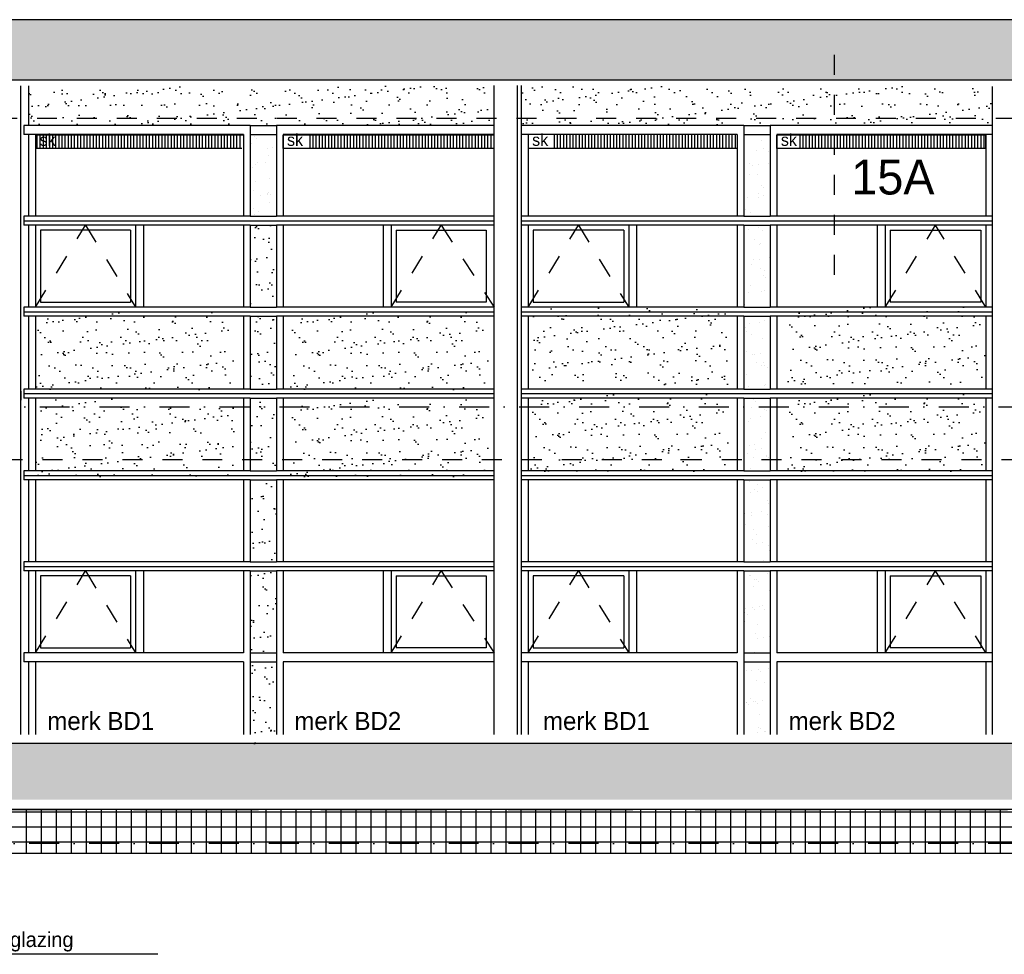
# Model space of a CAD drawing. Extents: x 0 to 140000, y 0 to 84100.
# Tile 24 of 48: x 58281 to 68139, y 43425 to 52779. Entities that reach past the tile are written whole.
import ezdxf

# ---------------------------------------------------------------- set-up
doc = ezdxf.new("R2010")
doc.units = 0
doc.header["$LTSCALE"] = 100
doc.header["$MEASUREMENT"] = 0
for name, pattern in [('B0201', [50, 31.25, -6.25, 6.25, -6.25]), ('B0703', [18.75, 12.5, -6.25]), ('DASHDOTX2', [2, 1, -0.5, 0, -0.5]), ('TEGELS', [4, 2, -2])]:
    doc.linetypes.add(name, pattern=pattern)
doc.layers.get('0').update_dxf_attribs({"linetype": 'CONTINUOUS'})
for name, color, linetype in [('AA21----_BUITENWAND', 7, 'CONTINUOUS'), ('AA31----_BUITENKOZ', 7, 'CONTINUOUS'), ('AA31----_BUITENKOZIJ', 7, 'CONTINUOUS'), ('AI31----_BUITENKOZ', 7, 'CONTINUOUS'), ('AL$1A---_ALGEMEEN', 1, 'CONTINUOUS'), ('AL$7A---_STRAMIEN', 1, 'B0201'), ('AL11----_GRONDWERK', 4, 'CONTINUOUS'), ('AL21----_BUITENWAND', 2, 'CONTINUOUS'), ('AL31----_BUITENKOZ', 7, 'CONTINUOUS'), ('AL32----_BINNENKOZ', 7, 'CONTINUOUS'), ('AT$1A---_ALGEMEEN', 7, 'CONTINUOUS'), ('AT$1A---_TEKST', 2, 'CONTINUOUS'), ('DETAILS', 4, 'TEGELS'), ('DLLATATIE', 3, 'B0703'), ('ZONWERING', 4, 'TEGELS')]:
    doc.layers.add(name, color=color, linetype=linetype)
doc.styles.add('00_100', font='B-GBP.shx', dxfattribs={"height": 120})
doc.styles.add('01_100', font='B-GBP.shx', dxfattribs={"height": 180})
doc.styles.add('02_100', font='B-GBP.shx', dxfattribs={"height": 250})
doc.styles.add('03_100', font='B-GBP.shx', dxfattribs={"height": 350})
pattern_1 = [(37.5, (-19750.42, -7e-12), (-7.6852, 235.0725), [0, -185.44, 0, -207.4, 0, -198.25]), (7.5, (-19750.4, -7e-12), (215.9128, 344.3018), [0, -100.04, 0, -167.14, 0, -64.05]), (327.5, (-19900.48, -7e-12), (379.9253, 0.6904), [0, -61, 0, -219.6, 0, -286.7]), (317.5, (-19900.48, -7e-12), (366.7474, 107.0764), [0, -30.5, 0, -143.96, 0, -164.7])]

msp = doc.modelspace()

# ---------------------------------------------------------------- hatches: boundary and pattern name
h = msp.add_hatch()
h.set_pattern_fill('AR-SAND', color=256, scale=122, style=0)
h.paths.add_polyline_path([(68022.1, 51721.7), (63305, 51721.7), (63305, 51934.1), (63305, 52116.1), (68022.1, 52116.1)])
at = {"layer": 'AA21----_BUITENWAND'}
h = msp.add_hatch(dxfattribs=at)
h.set_pattern_fill('TEXTURE,_O', color=1, scale=1700, double=1)
h.set_pattern_definition([(0, (1224, 816), (748, 1292), [68, -1139, 51, -493, 102, -1207]), (10, (901, 1513), (457.165, 1616.95), [119, -289, 153, -901, 85, -1122]), (20, (731, 969), (756.335, 1252.199), [136, -935, 119, -697, 85, -544]), (30, (1224, 867), (-124.492, 1439.627), [85, -561, 68, -833, 51, -1105]), (40, (748, 1241), (191.737, 1226.099), [68, -748, 51, -476, 136, -867]), (50, (1003, 629), (-454.738, 1335.823), [34, -629, 85, -1037, 102, -527]), (60, (1054, 748), (-563.68, 1267.677), [85, -697, 34, -816, 68, -629]), (70, (867, 544), (-622.723, 1221.659), [51, -323, 102, -544, 68, -748]), (80, (952, 1547), (-1181.87, 933.41), [119, -748, 51, -884, 102, -833]), (90, (1054, 816), (-1496, 629), [102, -527, 68, -1037, 34, -1054]), (100, (782, 1343), (-1405.172, 822.49), [119, -663, 102, -544, 119, -1241]), (110, (663, 374), (-1362.495, 462.916), [136, -442, 68, -901, 102, -986]), (120, (204, 578), (-1624.35, 161.456), [85, -1139, 102, -527, 119, -697]), (130, (578, 204), (-1581.611, 403.841), [51, -374, 68, -731, 136, -952]), (140, (68, 1564), (-1250.049, -193.832), [102, -612, 119, -527, 68, -714]), (150, (1479, 102), (-1160.675, -684.348), [68, -476, 136, -1054, 119, -969]), (160, (357, 1054), (-1348.106, -920.43), [102, -714, 85, -646, 68, -1037]), (170, (459, 646), (-1221.983, -958.365), [153, -561, 102, -765, 136, -748])])
h.paths.add_polyline_path([(84940.6, 52779.2), (44628.6, 52779.2), (44628.6, 52173.6), (84940.6, 52173.6)])
at = {"layer": 'AA31----_BUITENKOZ'}
h = msp.add_hatch(dxfattribs=at)
h.set_pattern_fill('LINE', color=1, scale=250, angle=90, style=0)
h.set_pattern_definition([(90, (4893.497, 80.61), (-31.25, 2e-15), [])])
h.paths.add_polyline_path([(60504.3, 51491.3), (60504.3, 51624.3), (58439.6, 51624.3), (58439.6, 51491.3)])
h.paths.add_polyline_path([(58449.6, 51486.3), (58681, 51486.3), (58681, 51666.3), (58449.6, 51666.3)], flags=9)
h = msp.add_hatch(dxfattribs=at)
h.set_pattern_fill('AR-SAND', color=256, scale=122, style=0)
h.set_pattern_definition(pattern_1)
h.paths.add_polyline_path([(60589.6, 49901.7), (60850.4, 49901.7), (60850.4, 50721.7), (60589.6, 50721.7)])
h.paths.add_polyline_path([(60589.6, 49081.7), (60850.4, 49081.7), (60850.4, 49811.7), (60589.6, 49811.7)])
h.paths.add_polyline_path([(60850.4, 48991.7), (60589.6, 48991.7), (60589.6, 48376.4), (60850.4, 48376.4)])
h.paths.add_polyline_path([(60589.6, 48262.4), (60850.4, 48262.4), (60850.4, 48376.4), (60589.6, 48376.4)])
h.paths.add_polyline_path([(60589.6, 47351.7), (60850.4, 47351.7), (60850.4, 48172.4), (60589.6, 48172.4)])
h.paths.add_polyline_path([(60850.4, 47261.7), (60589.6, 47261.7), (60589.6, 46441.7), (60850.4, 46441.7)])
h = msp.add_hatch(dxfattribs=at)
h.set_pattern_fill('AR-SAND', color=256, scale=122, style=0)
h.set_pattern_definition(pattern_1)
h.paths.add_polyline_path([(60850.4, 46351.7), (60589.6, 46351.7), (60589.6, 45533.6), (60850.4, 45533.6)])
at = {"layer": 'AA31----_BUITENKOZIJ'}
h = msp.add_hatch(dxfattribs=at)
h.set_pattern_fill('AR-SAND', color=256, scale=122, style=0)
h.paths.add_polyline_path([(63031.6, 51721.7), (58372.9, 51721.7), (58372.9, 51934.1), (58372.9, 52116.1), (63031.6, 52116.1)])
h = msp.add_hatch(dxfattribs=at)
h.set_pattern_fill('AR-SAND', color=256, scale=122, style=0)
h.set_pattern_definition([(37.5, (0, 176.78), (-7.6852, 235.0725), [0, -185.44, 0, -207.4, 0, -198.25]), (7.5, (0, 176.78), (215.9128, 344.3018), [0, -100.04, 0, -167.14, 0, -64.05]), (327.5, (-150.06, 176.78), (379.9253, 0.6904), [0, -61, 0, -219.6, 0, -286.7]), (317.5, (-150.06, 176.8), (366.7474, 107.0764), [0, -30.5, 0, -143.96, 0, -164.7])])
h.paths.add_polyline_path([(65383.6, 49909.4), (65383.6, 49125.4), (63397.8, 49125.4), (63397.8, 49909.4)])
h = msp.add_hatch(dxfattribs=at)
h.set_pattern_fill('AR-SAND', color=256, scale=122, style=0)
h.set_pattern_definition([(37.5, (12111.45, -19528.57), (-7.6852, 235.0725), [0, -185.44, 0, -207.4, 0, -198.25]), (7.5, (12111.45, -19528.57), (215.9128, 344.3018), [0, -100.04, 0, -167.14, 0, -64.05]), (327.5, (11961.39, -19528.57), (379.9253, 0.6904), [0, -61, 0, -219.6, 0, -286.7]), (317.5, (11961.4, -19528.57), (366.7474, 107.0764), [0, -30.5, 0, -143.96, 0, -164.7])])
h.paths.add_polyline_path([(67954.9, 49909.4), (67954.9, 49125.4), (65969.1, 49125.4), (65969.1, 49909.4)])
h = msp.add_hatch(dxfattribs=at)
h.set_pattern_fill('AR-SAND', color=256, scale=122, style=0)
h.set_pattern_definition([(37.5, (4586.15, -19582.67), (-7.6852, 235.0725), [0, -185.44, 0, -207.4, 0, -198.25]), (7.5, (4586.15, -19582.67), (215.9128, 344.3018), [0, -100.04, 0, -167.14, 0, -64.05]), (327.5, (4436.1, -19582.67), (379.9253, 0.6904), [0, -61, 0, -219.6, 0, -286.7]), (317.5, (4436.1, -19582.67), (366.7474, 107.0764), [0, -30.5, 0, -143.96, 0, -164.7])])
h.paths.add_polyline_path([(60429.7, 49855.3), (60429.7, 49071.3), (58443.8, 49071.3), (58443.8, 49855.3)])
h = msp.add_hatch(dxfattribs=at)
h.set_pattern_fill('AR-SAND', color=256, scale=122, style=0)
h.set_pattern_definition([(37.5, (7133.9, -19582.67), (-7.6852, 235.0725), [0, -185.44, 0, -207.4, 0, -198.25]), (7.5, (7133.9, -19582.67), (215.9128, 344.3018), [0, -100.04, 0, -167.14, 0, -64.05]), (327.5, (6983.84, -19582.67), (379.9253, 0.6904), [0, -61, 0, -219.6, 0, -286.7]), (317.5, (6983.84, -19582.67), (366.7474, 107.0764), [0, -30.5, 0, -143.96, 0, -164.7])])
h.paths.add_polyline_path([(62977.4, 49855.3), (62977.4, 49071.3), (60991.6, 49071.3), (60991.6, 49855.3)])
h = msp.add_hatch(dxfattribs=at)
h.set_pattern_fill('AR-SAND', color=256, scale=122, style=0)
h.set_pattern_definition([(37.5, (9540.1, -20402.57), (-7.6852, 235.0725), [0, -185.44, 0, -207.4, 0, -198.25]), (7.5, (9540.1, -20402.57), (215.9128, 344.3018), [0, -100.04, 0, -167.14, 0, -64.05]), (327.5, (9390.05, -20402.57), (379.9253, 0.6904), [0, -61, 0, -219.6, 0, -286.7]), (317.5, (9390.05, -20402.57), (366.7474, 107.0764), [0, -30.5, 0, -143.96, 0, -164.7])])
h.paths.add_polyline_path([(65383.6, 49035.4), (65383.6, 48251.4), (63397.8, 48251.4), (63397.8, 49035.4)])
h = msp.add_hatch(dxfattribs=at)
h.set_pattern_fill('AR-SAND', color=256, scale=122, style=0)
h.set_pattern_definition([(37.5, (12111.45, -20402.57), (-7.6852, 235.0725), [0, -185.44, 0, -207.4, 0, -198.25]), (7.5, (12111.45, -20402.57), (215.9128, 344.3018), [0, -100.04, 0, -167.14, 0, -64.05]), (327.5, (11961.39, -20402.57), (379.9253, 0.6904), [0, -61, 0, -219.6, 0, -286.7]), (317.5, (11961.4, -20402.57), (366.7474, 107.0764), [0, -30.5, 0, -143.96, 0, -164.7])])
h.paths.add_polyline_path([(67954.9, 49035.4), (67954.9, 48251.4), (65969.1, 48251.4), (65969.1, 49035.4)])
h = msp.add_hatch(dxfattribs=at)
h.set_pattern_fill('AR-SAND', color=256, scale=122, style=0)
h.set_pattern_definition([(37.5, (0, 122.68), (-7.6852, 235.0725), [0, -185.44, 0, -207.4, 0, -198.25]), (7.5, (0, 122.7), (215.9128, 344.3018), [0, -100.04, 0, -167.14, 0, -64.05]), (327.5, (-150.06, 122.68), (379.9253, 0.6904), [0, -61, 0, -219.6, 0, -286.7]), (317.5, (-150.06, 122.7), (366.7474, 107.0764), [0, -30.5, 0, -143.96, 0, -164.7])])
h.paths.add_polyline_path([(60429.7, 48981.3), (60429.7, 48197.3), (58443.8, 48197.3), (58443.8, 48981.3)])
h = msp.add_hatch(dxfattribs=at)
h.set_pattern_fill('AR-SAND', color=256, scale=122, style=0)
h.set_pattern_definition([(37.5, (7133.9, -20456.67), (-7.6852, 235.0725), [0, -185.44, 0, -207.4, 0, -198.25]), (7.5, (7133.9, -20456.67), (215.9128, 344.3018), [0, -100.04, 0, -167.14, 0, -64.05]), (327.5, (6983.84, -20456.67), (379.9253, 0.6904), [0, -61, 0, -219.6, 0, -286.7]), (317.5, (6983.84, -20456.67), (366.7474, 107.0764), [0, -30.5, 0, -143.96, 0, -164.7])])
h.paths.add_polyline_path([(62977.4, 48981.3), (62977.4, 48197.3), (60991.6, 48197.3), (60991.6, 48981.3)])
h = msp.add_hatch(dxfattribs=at)
h.set_pattern_fill('TEXTURE,_O', color=1, scale=1700, double=1)
h.set_pattern_definition([(0, (1224, -580.5), (748, 1292), [68, -1139, 51, -493, 102, -1207]), (10, (901, 116.5), (457.165, 1616.95), [119, -289, 153, -901, 85, -1122]), (20, (731, -427.5), (756.3354, 1252.199), [136, -935, 119, -697, 85, -544]), (30, (1224, -529.5), (-124.492, 1439.627), [85, -561, 68, -833, 51, -1105]), (40, (748, -155.5), (191.737, 1226.0987), [68, -748, 51, -476, 136, -867]), (50, (1003, -767.5), (-454.738, 1335.823), [34, -629, 85, -1037, 102, -527]), (60, (1054, -648.5), (-563.68, 1267.677), [85, -697, 34, -816, 68, -629]), (70, (867, -852.5), (-622.723, 1221.659), [51, -323, 102, -544, 68, -748]), (80, (952, 150.5), (-1181.87, 933.41), [119, -748, 51, -884, 102, -833]), (90, (1054, -580.5), (-1496, 629), [102, -527, 68, -1037, 34, -1054]), (100, (782, -53.5), (-1405.172, 822.49), [119, -663, 102, -544, 119, -1241]), (110, (663, -1022.5), (-1362.495, 462.916), [136, -442, 68, -901, 102, -986]), (120, (204, -818.5), (-1624.35, 161.456), [85, -1139, 102, -527, 119, -697]), (130, (578, -1192.5), (-1581.611, 403.841), [51, -374, 68, -731, 136, -952]), (140, (68, 167.5), (-1250.049, -193.832), [102, -612, 119, -527, 68, -714]), (150, (1479, -1294.5), (-1160.675, -684.348), [68, -476, 136, -1054, 119, -969]), (160, (357, -342.5), (-1348.106, -920.43), [102, -714, 85, -646, 68, -1037]), (170, (459, -750.5), (-1221.983, -958.365), [153, -561, 102, -765, 136, -748])])
h.paths.add_polyline_path([(96140.9, 45533.6), (44994.7, 45533.6), (44994.7, 44973.6), (96140.9, 44973.6)])
h.paths.add_polyline_path([(97092.8, 45533.6), (96140.9, 45533.6), (96140.9, 44973.6), (97092.8, 44973.6)])
h = msp.add_hatch(dxfattribs=at)
h.set_pattern_fill('U,_O', color=42, scale=150, double=1, pattern_type=0)
h.set_pattern_definition([(0, (0, 0), (0, 150), []), (90, (0, 0), (-150, 9e-15), [])])
h.paths.add_polyline_path([(16295.1, 44433.6), (16295.1, 44873.6), (97759.3, 44873.6), (97759.3, 44433.6)])

# ---------------------------------------------------------------- linework, layer by layer
at = {"layer": 'AA31----_BUITENKOZ', "color": 1}
for p, q in [((61187.5, 51491.3), (61187.5, 51624.3)), ((61218.8, 51491.3), (61218.8, 51624.3)), ((61250, 51491.3), (61250, 51624.3)), ((61281.2, 51491.3), (61281.2, 51624.3)), ((61312.5, 51491.3), (61312.5, 51624.3)), ((61343.8, 51491.3), (61343.8, 51624.3)), ((61375, 51491.3), (61375, 51624.3)), ((61406.2, 51491.3), (61406.2, 51624.3)), ((61437.5, 51491.3), (61437.5, 51624.3)), ((61468.8, 51491.3), (61468.8, 51624.3)), ((61500, 51491.3), (61500, 51624.3)), ((61531.2, 51491.3), (61531.2, 51624.3)), ((61562.5, 51491.3), (61562.5, 51624.3)), ((61593.8, 51491.3), (61593.8, 51624.3)), ((61625, 51491.3), (61625, 51624.3)), ((61656.2, 51491.3), (61656.2, 51624.3)), ((61687.5, 51491.3), (61687.5, 51624.3)), ((61718.8, 51491.3), (61718.8, 51624.3)), ((61750, 51491.3), (61750, 51624.3)), ((61781.2, 51491.3), (61781.2, 51624.3)), ((61812.5, 51491.3), (61812.5, 51624.3)), ((61843.8, 51491.3), (61843.8, 51624.3)), ((61875, 51491.3), (61875, 51624.3)), ((61906.2, 51491.3), (61906.2, 51624.3)), ((61937.5, 51491.3), (61937.5, 51624.3)), ((61968.8, 51491.3), (61968.8, 51624.3)), ((62000, 51491.3), (62000, 51624.3)), ((62031.2, 51491.3), (62031.2, 51624.3)), ((62062.5, 51491.3), (62062.5, 51624.3)), ((62093.8, 51491.3), (62093.8, 51624.3)), ((62125, 51491.3), (62125, 51624.3)), ((62156.2, 51491.3), (62156.2, 51624.3)), ((62187.5, 51491.3), (62187.5, 51624.3)), ((62218.8, 51491.3), (62218.8, 51624.3)), ((62250, 51491.3), (62250, 51624.3)), ((62281.2, 51491.3), (62281.2, 51624.3)), ((62312.5, 51491.3), (62312.5, 51624.3)), ((62343.8, 51491.3), (62343.8, 51624.3)), ((62375, 51491.3), (62375, 51624.3)), ((62406.2, 51491.3), (62406.2, 51624.3)), ((62437.5, 51491.3), (62437.5, 51624.3)), ((62468.8, 51491.3), (62468.8, 51624.3)), ((62500, 51491.3), (62500, 51624.3)), ((62531.2, 51491.3), (62531.2, 51624.3)), ((62562.5, 51491.3), (62562.5, 51624.3)), ((62593.8, 51491.3), (62593.8, 51624.3)), ((62625, 51491.3), (62625, 51624.3)), ((62656.2, 51491.3), (62656.2, 51624.3)), ((62687.5, 51491.3), (62687.5, 51624.3)), ((62718.8, 51491.3), (62718.8, 51624.3)), ((62750, 51491.3), (62750, 51624.3)), ((62781.2, 51491.3), (62781.2, 51624.3)), ((62812.5, 51491.3), (62812.5, 51624.3)), ((62843.8, 51491.3), (62843.8, 51624.3)), ((62875, 51491.3), (62875, 51624.3)), ((62906.2, 51491.3), (62906.2, 51624.3)), ((62937.5, 51491.3), (62937.5, 51624.3)), ((62968.8, 51491.3), (62968.8, 51624.3)), ((63000, 51491.3), (63000, 51624.3)), ((63031.2, 51491.3), (63031.2, 51624.3)), ((63634.6, 51491.3), (63634.6, 51624.3)), ((63665.8, 51491.3), (63665.8, 51624.3)), ((63697.1, 51491.3), (63697.1, 51624.3)), ((63728.3, 51491.3), (63728.3, 51624.3)), ((63759.6, 51491.3), (63759.6, 51624.3)), ((63790.8, 51491.3), (63790.8, 51624.3)), ((63822.1, 51491.3), (63822.1, 51624.3)), ((63853.3, 51491.3), (63853.3, 51624.3)), ((63884.6, 51491.3), (63884.6, 51624.3)), ((63915.8, 51491.3), (63915.8, 51624.3)), ((63947.1, 51491.3), (63947.1, 51624.3)), ((63978.3, 51491.3), (63978.3, 51624.3)), ((64009.6, 51491.3), (64009.6, 51624.3)), ((64040.8, 51491.3), (64040.8, 51624.3)), ((64072.1, 51491.3), (64072.1, 51624.3)), ((64103.3, 51491.3), (64103.3, 51624.3)), ((64134.6, 51491.3), (64134.6, 51624.3)), ((64165.8, 51491.3), (64165.8, 51624.3)), ((64197.1, 51491.3), (64197.1, 51624.3)), ((64228.3, 51491.3), (64228.3, 51624.3)), ((64259.6, 51491.3), (64259.6, 51624.3)), ((64290.8, 51491.3), (64290.8, 51624.3)), ((64322.1, 51491.3), (64322.1, 51624.3)), ((64353.3, 51491.3), (64353.3, 51624.3)), ((64384.6, 51491.3), (64384.6, 51624.3)), ((64415.8, 51491.3), (64415.8, 51624.3)), ((64447.1, 51491.3), (64447.1, 51624.3)), ((64478.3, 51491.3), (64478.3, 51624.3)), ((64509.6, 51491.3), (64509.6, 51624.3)), ((64540.8, 51491.3), (64540.8, 51624.3)), ((64572.1, 51491.3), (64572.1, 51624.3)), ((64603.3, 51491.3), (64603.3, 51624.3)), ((64634.6, 51491.3), (64634.6, 51624.3)), ((64665.8, 51491.3), (64665.8, 51624.3)), ((64697.1, 51491.3), (64697.1, 51624.3)), ((64728.3, 51491.3), (64728.3, 51624.3)), ((64759.6, 51491.3), (64759.6, 51624.3)), ((64790.8, 51491.3), (64790.8, 51624.3)), ((64822.1, 51491.3), (64822.1, 51624.3)), ((64853.3, 51491.3), (64853.3, 51624.3)), ((64884.6, 51491.3), (64884.6, 51624.3)), ((64915.8, 51491.3), (64915.8, 51624.3)), ((64947.1, 51491.3), (64947.1, 51624.3)), ((64978.3, 51491.3), (64978.3, 51624.3)), ((65009.6, 51491.3), (65009.6, 51624.3)), ((65040.8, 51491.3), (65040.8, 51624.3)), ((65072.1, 51491.3), (65072.1, 51624.3)), ((65103.3, 51491.3), (65103.3, 51624.3)), ((65134.6, 51491.3), (65134.6, 51624.3)), ((65165.8, 51491.3), (65165.8, 51624.3)), ((65197.1, 51491.3), (65197.1, 51624.3)), ((65228.3, 51491.3), (65228.3, 51624.3)), ((65259.6, 51491.3), (65259.6, 51624.3)), ((65290.8, 51491.3), (65290.8, 51624.3)), ((65322.1, 51491.3), (65322.1, 51624.3)), ((65353.3, 51491.3), (65353.3, 51624.3)), ((65384.6, 51491.3), (65384.6, 51624.3)), ((65415.8, 51491.3), (65415.8, 51624.3)), ((65447.1, 51491.3), (65447.1, 51624.3)), ((66093.8, 51491.3), (66093.8, 51624.3)), ((66125, 51491.3), (66125, 51624.3)), ((66156.2, 51491.3), (66156.2, 51624.3)), ((66187.5, 51491.3), (66187.5, 51624.3)), ((66218.8, 51491.3), (66218.8, 51624.3)), ((66250, 51491.3), (66250, 51624.3)), ((66281.2, 51491.3), (66281.2, 51624.3)), ((66312.5, 51491.3), (66312.5, 51624.3)), ((66343.8, 51491.3), (66343.8, 51624.3)), ((66375, 51491.3), (66375, 51624.3)), ((66406.2, 51491.3), (66406.2, 51624.3)), ((66437.5, 51491.3), (66437.5, 51624.3)), ((66468.8, 51491.3), (66468.8, 51624.3)), ((66500, 51491.3), (66500, 51624.3)), ((66531.2, 51491.3), (66531.2, 51624.3)), ((66562.5, 51491.3), (66562.5, 51624.3)), ((66593.8, 51491.3), (66593.8, 51624.3)), ((66625, 51491.3), (66625, 51624.3)), ((66656.2, 51491.3), (66656.2, 51624.3)), ((66687.5, 51491.3), (66687.5, 51624.3)), ((66718.8, 51491.3), (66718.8, 51624.3)), ((66750, 51491.3), (66750, 51624.3)), ((66781.2, 51491.3), (66781.2, 51624.3)), ((66812.5, 51491.3), (66812.5, 51624.3)), ((66843.8, 51491.3), (66843.8, 51624.3)), ((66875, 51491.3), (66875, 51624.3)), ((66906.2, 51491.3), (66906.2, 51624.3)), ((66937.5, 51491.3), (66937.5, 51624.3)), ((66968.8, 51491.3), (66968.8, 51624.3)), ((67000, 51491.3), (67000, 51624.3)), ((67031.2, 51491.3), (67031.2, 51624.3)), ((67062.5, 51491.3), (67062.5, 51624.3)), ((67093.8, 51491.3), (67093.8, 51624.3)), ((67125, 51491.3), (67125, 51624.3)), ((67156.2, 51491.3), (67156.2, 51624.3)), ((67187.5, 51491.3), (67187.5, 51624.3)), ((67218.8, 51491.3), (67218.8, 51624.3)), ((67250, 51491.3), (67250, 51624.3)), ((67281.2, 51491.3), (67281.2, 51624.3)), ((67312.5, 51491.3), (67312.5, 51624.3)), ((67343.8, 51491.3), (67343.8, 51624.3)), ((67375, 51491.3), (67375, 51624.3)), ((67406.2, 51491.3), (67406.2, 51624.3)), ((67437.5, 51491.3), (67437.5, 51624.3)), ((67468.8, 51491.3), (67468.8, 51624.3)), ((67500, 51491.3), (67500, 51624.3)), ((67531.2, 51491.3), (67531.2, 51624.3)), ((67562.5, 51491.3), (67562.5, 51624.3)), ((67593.8, 51491.3), (67593.8, 51624.3)), ((67625, 51491.3), (67625, 51624.3)), ((67656.2, 51491.3), (67656.2, 51624.3)), ((67687.5, 51491.3), (67687.5, 51624.3)), ((67718.8, 51491.3), (67718.8, 51624.3)), ((67750, 51491.3), (67750, 51624.3)), ((67781.2, 51491.3), (67781.2, 51624.3)), ((67812.5, 51491.3), (67812.5, 51624.3)), ((67843.8, 51491.3), (67843.8, 51624.3)), ((67875, 51491.3), (67875, 51624.3)), ((67906.2, 51491.3), (67906.2, 51624.3)), ((67937.5, 51491.3), (67937.5, 51624.3))]:
    msp.add_line(p, q, dxfattribs=at)
at = {"layer": 'AA31----_BUITENKOZIJ'}
for p, q in [((60633.9, 51612), (60633.9, 51612)), ((60656.4, 51591.4), (60656.4, 51591.4)), ((65569, 51630.3), (65569, 51630.3)), ((65703, 51569.1), (65703, 51569.1)), ((60604.4, 51537.7), (60604.4, 51537.7)), ((60762.6, 51494.1), (60762.6, 51494.1)), ((60807.3, 51500.8), (60807.3, 51500.8)), ((65657.9, 51465.4), (65657.9, 51465.4)), ((65726.5, 51491.8), (65726.5, 51491.8)), ((60769.3, 51423.3), (60769.3, 51423.3)), ((65777.9, 51459.1), (65777.9, 51459.1)), ((60612.1, 51302.6), (60612.1, 51302.6)), ((60645.7, 51332.4), (60645.7, 51332.4)), ((60664, 51349.4), (60664, 51349.4)), ((60744.9, 51345.5), (60744.9, 51345.5)), ((65583.2, 51340.4), (65583.2, 51340.4)), ((65617.9, 51320.9), (65617.9, 51320.9)), ((65681.5, 51329.3), (65681.5, 51329.3)), ((65780.6, 51342.3), (65780.6, 51342.3)), ((60777, 51188.2), (60777, 51188.2)), ((65586.4, 51232.8), (65586.4, 51232.8)), ((65665.6, 51230.4), (65665.6, 51230.4)), ((60619.7, 51067.5), (60619.7, 51067.5)), ((60645.9, 51157.9), (60645.9, 51157.9)), ((65707.8, 51121.6), (65707.8, 51121.6)), ((65730.3, 51101), (65730.3, 51101)), ((60694.7, 51023), (60694.7, 51023)), ((60758.2, 51031.3), (60758.2, 51031.3)), ((60762.5, 51043.9), (60762.5, 51043.9)), ((60767.3, 51046.7), (60767.3, 51046.7)), ((60789.8, 51026.1), (60789.8, 51026.1)), ((65564.7, 50998), (65564.7, 50998)), ((65673.3, 50995.3), (65673.3, 50995.3)), ((65681.7, 51034.9), (65681.7, 51034.9)), ((65730.4, 51019.8), (65730.4, 51019.8)), ((65793.9, 51028.2), (65793.9, 51028.2)), ((60624.4, 50889.1), (60624.4, 50889.1)), ((60784.7, 50953.1), (60784.7, 50953.1)), ((65543.6, 50880.2), (65543.6, 50880.2)), ((60627.4, 50832.5), (60627.4, 50832.5)), ((60675.8, 50856.4), (60675.8, 50856.4)), ((65595, 50847.4), (65595, 50847.4)), ((65578, 50683.9), (65578, 50683.9)), ((65677.2, 50697), (65677.2, 50697)), ((65642.1, 50574.7), (65642.1, 50574.7)), ((65719.7, 50667.5), (65719.7, 50667.5)), ((65688.6, 50525.1), (65688.6, 50525.1)), ((65693.6, 50541.9), (65693.6, 50541.9)), ((65690.5, 50382.8), (65690.5, 50382.8)), ((65789.7, 50395.9), (65789.7, 50395.9)), ((65603, 50331.3), (65603, 50331.3)), ((65627, 50374.5), (65627, 50374.5)), ((65696.3, 50290.1), (65696.3, 50290.1)), ((65724.5, 50220), (65724.5, 50220)), ((65740.7, 50269.2), (65740.7, 50269.2)), ((65746.9, 50199.4), (65746.9, 50199.4)), ((65792.1, 50236.4), (65792.1, 50236.4)), ((65597.4, 50117.7), (65597.4, 50117.7)), ((65573.8, 50051.6), (65573.8, 50051.6)), ((65704, 50055), (65704, 50055)), ((65739.5, 50073.4), (65739.5, 50073.4)), ((65539.5, 49928.7), (65539.5, 49928.7)), ((65547.1, 49693.7), (65547.1, 49693.7)), ((65587.1, 49737.5), (65587.1, 49737.5)), ((65686.3, 49750.5), (65686.3, 49750.5)), ((65736.4, 49765.9), (65736.4, 49765.9)), ((65557.8, 49657.5), (65557.8, 49657.5)), ((65609.2, 49624.7), (65609.2, 49624.7)), ((65719.4, 49584.9), (65719.4, 49584.9)), ((65794.4, 49506.7), (65794.4, 49506.7)), ((65554.8, 49458.6), (65554.8, 49458.6)), ((65619.7, 49429.7), (65619.7, 49429.7)), ((65636.1, 49428), (65636.1, 49428)), ((65699.6, 49436.4), (65699.6, 49436.4)), ((65656.3, 49352), (65656.3, 49352)), ((65707.8, 49319.2), (65707.8, 49319.2)), ((65727.1, 49349.8), (65727.1, 49349.8)), ((65741.1, 49318.5), (65741.1, 49318.5)), ((65763.6, 49297.9), (65763.6, 49297.9)), ((65562.5, 49223.5), (65562.5, 49223.5)), ((65582.8, 49105.1), (65582.8, 49105.1)), ((65734.7, 49114.7), (65734.7, 49114.7)), ((65748.5, 49127), (65748.5, 49127)), ((65570.2, 48988.5), (65570.2, 48988.5)), ((65624.4, 48982.3), (65624.4, 48982.3)), ((65646.9, 48961.7), (65646.9, 48961.7)), ((65611.6, 48895), (65611.6, 48895)), ((65695.3, 48804.1), (65695.3, 48804.1)), ((65742.4, 48879.6), (65742.4, 48879.6)), ((65753.1, 48864.4), (65753.1, 48864.4)), ((65577.9, 48753.4), (65577.9, 48753.4)), ((65596.1, 48791), (65596.1, 48791)), ((65750.1, 48644.6), (65750.1, 48644.6)), ((65585.6, 48518.3), (65585.6, 48518.3)), ((65636.4, 48528.2), (65636.4, 48528.2)), ((65710.1, 48589.5), (65710.1, 48589.5)), ((65572, 48434.8), (65572, 48434.8)), ((65645.1, 48481.6), (65645.1, 48481.6)), ((65708.6, 48490), (65708.6, 48490)), ((65757.8, 48416.9), (65757.8, 48416.9)), ((65757.8, 48409.5), (65757.8, 48409.5)), ((65623.4, 48402), (65623.4, 48402)), ((65780.3, 48396.3), (65780.3, 48396.3)), ((65593.3, 48283.2), (65593.3, 48283.2)), ((65591.9, 48158.7), (65591.9, 48158.7)), ((65670.5, 48129.3), (65670.5, 48129.3)), ((65600.9, 48048.2), (65600.9, 48048.2)), ((65641.1, 48080.7), (65641.1, 48080.7)), ((65663.6, 48060.1), (65663.6, 48060.1)), ((65722, 48096.5), (65722, 48096.5)), ((65769.7, 47962.8), (65769.7, 47962.8)), ((65773.2, 47939.3), (65773.2, 47939.3)), ((65541.7, 47836.2), (65541.7, 47836.2)), ((65605.2, 47844.6), (65605.2, 47844.6)), ((65704.4, 47857.6), (65704.4, 47857.6)), ((65769, 47823.8), (65769, 47823.8)), ((65546.9, 47723.9), (65546.9, 47723.9)), ((65608.6, 47813.1), (65608.6, 47813.1)), ((65625.8, 47672.3), (65625.8, 47672.3)), ((65653, 47626.6), (65653, 47626.6)), ((65780.9, 47704.3), (65780.9, 47704.3)), ((65616.3, 47578), (65616.3, 47578)), ((65654.2, 47535.2), (65654.2, 47535.2)), ((65717.7, 47543.5), (65717.7, 47543.5)), ((65539.1, 47484.8), (65539.1, 47484.8)), ((65774.5, 47515.4), (65774.5, 47515.4)), ((65788.5, 47469.2), (65788.5, 47469.2)), ((65724.3, 47366.8), (65724.3, 47366.8)), ((65766.6, 47234.1), (65766.6, 47234.1)), ((65796.2, 47234.1), (65796.2, 47234.1)), ((65586.2, 47212.1), (65586.2, 47212.1)), ((65600.9, 47212.3), (65600.9, 47212.3)), ((65637.6, 47179.3), (65637.6, 47179.3)), ((65657.8, 47179.2), (65657.8, 47179.2)), ((65680.3, 47158.5), (65680.3, 47158.5)), ((65631.7, 47107.9), (65631.7, 47107.9)), ((65786.4, 47061.3), (65786.4, 47061.3)), ((65541.1, 46842.9), (65541.1, 46842.9)), ((65550.7, 46889.8), (65550.7, 46889.8)), ((65614.2, 46898.1), (65614.2, 46898.1)), ((65639.4, 46872.8), (65639.4, 46872.8)), ((65684.7, 46906.6), (65684.7, 46906.6)), ((65713.4, 46911.2), (65713.4, 46911.2)), ((65736.2, 46873.8), (65736.2, 46873.8)), ((65541.4, 46755.1), (65541.4, 46755.1)), ((65563.6, 46822.3), (65563.6, 46822.3)), ((65647.1, 46637.7), (65647.1, 46637.7)), ((65669.7, 46725.1), (65669.7, 46725.1)), ((65663.2, 46588.7), (65663.2, 46588.7)), ((65726.7, 46597.1), (65726.7, 46597.1)), ((65783.2, 46601.1), (65783.2, 46601.1)), ((65791.1, 46613.8), (65791.1, 46613.8)), ((65640, 46449.6), (65640, 46449.6)), ((65553.3, 46262.1), (65553.3, 46262.1)), ((65610, 46265.8), (65610, 46265.8)), ((65674.4, 46277.6), (65674.4, 46277.6)), ((65696.9, 46257), (65696.9, 46257)), ((65775.7, 46287.6), (65775.7, 46287.6)), ((65662.4, 46167.6), (65662.4, 46167.6)), ((65738.5, 46144.1), (65738.5, 46144.1)), ((65557.7, 45941.4), (65557.7, 45941.4)), ((65559.8, 45943.3), (65559.8, 45943.3)), ((65600.4, 45989.4), (65600.4, 45989.4)), ((65623.3, 45951.7), (65623.3, 45951.7)), ((65651.8, 45956.6), (65651.8, 45956.6)), ((65722.5, 45964.8), (65722.5, 45964.8)), ((65580.2, 45920.8), (65580.2, 45920.8)), ((65670.1, 45932.5), (65670.1, 45932.5)), ((65686.4, 45823.5), (65686.4, 45823.5)), ((65677.8, 45697.4), (65677.8, 45697.4)), ((65698.9, 45683.9), (65698.9, 45683.9)), ((65735.8, 45650.6), (65735.8, 45650.6)), ((65750.4, 45651.1), (65750.4, 45651.1)), ((65672.3, 45642.3), (65672.3, 45642.3))]:
    msp.add_line(p, q, dxfattribs=at)
at = {"layer": 'AI31----_BUITENKOZ', "linetype": 'CONTINUOUS'}
for p, q in [((60589.3, 51721.7), (58322.9, 51721.7)), ((60589.3, 51721.7), (60589.3, 50811.7)), ((63031.6, 51721.7), (60852.2, 51721.7)), ((60852.2, 51721.7), (60852.2, 50811.7)), ((65531.1, 51721.7), (63305, 51721.7)), ((65531.1, 51721.7), (65531.1, 50811.7)), ((68022.1, 51721.7), (65795, 51721.7)), ((65795, 51721.7), (65795, 50811.7)), ((60522.1, 51631.7), (58322.9, 51631.7)), ((58439.6, 51631.7), (58439.6, 50811.7)), ((60522.1, 51631.7), (60522.1, 50811.7)), ((63031.6, 51631.7), (60917.1, 51631.7)), ((60917.1, 51631.7), (60917.1, 50811.7)), ((65465.8, 51631.7), (63305, 51631.7)), ((63371.6, 51631.7), (63371.6, 50811.7)), ((65465.8, 51631.7), (65465.8, 50811.7)), ((68022.1, 51631.7), (65862, 51631.7)), ((65862, 51631.7), (65862, 50811.7)), ((67955.5, 51631.7), (67955.5, 50811.7)), ((58439.6, 50721.7), (58439.6, 49901.7)), ((60522.1, 50721.7), (60522.1, 49901.7)), ((60589.3, 50721.7), (60589.3, 49901.7)), ((60852.2, 50721.7), (60852.2, 49901.7)), ((60917.1, 50721.7), (60917.1, 49901.7)), ((63371.6, 50721.7), (63371.6, 49901.7)), ((65465.8, 50721.7), (65465.8, 49901.7)), ((65531.1, 50721.7), (65531.1, 49901.7)), ((65795, 50721.7), (65795, 49901.7)), ((65862, 50721.7), (65862, 49901.7)), ((67955.5, 50721.7), (67955.5, 49901.7)), ((58439.6, 49811.7), (58439.6, 49081.7)), ((60522.1, 49811.7), (60522.1, 49081.7)), ((60589.3, 49811.7), (60589.3, 49081.7)), ((60852.2, 49811.7), (60852.2, 49081.7)), ((60917.1, 49811.7), (60917.1, 49081.7)), ((63371.6, 49811.7), (63371.6, 49081.7)), ((65465.8, 49811.7), (65465.8, 49081.7)), ((65531.1, 49811.7), (65531.1, 49081.7)), ((65795, 49811.7), (65795, 49081.7)), ((65862, 49811.7), (65862, 49081.7)), ((67955.5, 49811.7), (67955.5, 49081.7)), ((58439.6, 48991.7), (58439.6, 48262.4)), ((60522.1, 48991.7), (60522.1, 48262.4)), ((60589.3, 48991.7), (60589.3, 48262.4)), ((60852.2, 48991.7), (60852.2, 48262.4)), ((60917.1, 48991.7), (60917.1, 48262.4)), ((63371.6, 48991.7), (63371.6, 48262.4)), ((65465.8, 48991.7), (65465.8, 48262.4)), ((65531.1, 48991.7), (65531.1, 48262.4)), ((65795, 48991.7), (65795, 48262.4)), ((65862, 48991.7), (65862, 48262.4)), ((67955.5, 48991.7), (67955.5, 48262.4)), ((58439.6, 48172.4), (58439.6, 47351.7)), ((60522.1, 48172.4), (60522.1, 47351.7)), ((60589.3, 48172.4), (60589.3, 47351.7)), ((60852.2, 48172.4), (60852.2, 47351.7)), ((60917.1, 48172.4), (60917.1, 47351.7)), ((63371.6, 48172.4), (63371.6, 47351.7)), ((65465.8, 48172.4), (65465.8, 47351.7)), ((65531.1, 48172.4), (65531.1, 47351.7)), ((65795, 48172.4), (65795, 47351.7)), ((65862, 48172.4), (65862, 47351.7)), ((67955.5, 48172.4), (67955.5, 47351.7)), ((58439.6, 47261.7), (58439.6, 46441.7)), ((60522.1, 47261.7), (60522.1, 46441.7)), ((60589.3, 47261.7), (60589.3, 45625.1)), ((60852.2, 47261.7), (60852.2, 45625.1)), ((60917.1, 47261.7), (60917.1, 46441.7)), ((63371.6, 47261.7), (63371.6, 46441.7)), ((65465.8, 47261.7), (65465.8, 46441.7)), ((65531.1, 47261.7), (65531.1, 45625.1)), ((65795, 47261.7), (65795, 45625.1)), ((65862, 47261.7), (65862, 46441.7)), ((67955.5, 47261.7), (67955.5, 46441.7)), ((60522.1, 46441.7), (58322.9, 46441.7)), ((63031.6, 46441.7), (60917.1, 46441.7)), ((65465.8, 46441.7), (63305, 46441.7)), ((68022.1, 46441.7), (65862, 46441.7)), ((60522.1, 46351.7), (58322.9, 46351.7)), ((58439.6, 46351.7), (58439.6, 45625.1)), ((60522.1, 46351.7), (60522.1, 45625.1)), ((63031.6, 46351.7), (60917.1, 46351.7)), ((60917.1, 46351.7), (60917.1, 45625.1)), ((65465.8, 46351.7), (63305, 46351.7)), ((63371.6, 46351.7), (63371.6, 45625.1)), ((65465.8, 46351.7), (65465.8, 45625.1)), ((68022.1, 46351.7), (65862, 46351.7)), ((65862, 46351.7), (65862, 45625.1)), ((67955.5, 46351.7), (67955.5, 45625.1))]:
    msp.add_line(p, q, dxfattribs=at)
at = {"layer": 'AI31----_BUITENKOZ', "color": 3, "linetype": 'CONTINUOUS'}
for p, q in [((58322.9, 50811.7), (58322.9, 50721.7)), ((60589.3, 50811.7), (58322.9, 50811.7)), ((60589.3, 50811.7), (60852.2, 50811.7)), ((63031.6, 50811.7), (60852.2, 50811.7)), ((65531.1, 50811.7), (63305, 50811.7)), ((65531.1, 50811.7), (65795, 50811.7)), ((68022.1, 50811.7), (65795, 50811.7)), ((60589.3, 50721.7), (58322.9, 50721.7)), ((60589.3, 50721.7), (60852.2, 50721.7)), ((63031.6, 50721.7), (60852.2, 50721.7)), ((65531.1, 50721.7), (63305, 50721.7)), ((65531.1, 50721.7), (65795, 50721.7)), ((68022.1, 50721.7), (65795, 50721.7)), ((58322.9, 49901.7), (58322.9, 49811.7)), ((60589.3, 49901.7), (58322.9, 49901.7)), ((60589.3, 49901.7), (60852.2, 49901.7)), ((63031.6, 49901.7), (60852.2, 49901.7)), ((65531.1, 49901.7), (63305, 49901.7)), ((65531.1, 49901.7), (65795, 49901.7)), ((68022.1, 49901.7), (65795, 49901.7)), ((60589.3, 49811.7), (58322.9, 49811.7)), ((60589.3, 49811.7), (60852.2, 49811.7)), ((63031.6, 49811.7), (60852.2, 49811.7)), ((65531.1, 49811.7), (63305, 49811.7)), ((65531.1, 49811.7), (65795, 49811.7)), ((68022.1, 49811.7), (65795, 49811.7)), ((58293.5, 49061.7), (58293.5, 48971.7)), ((58322.9, 49081.7), (58322.9, 48991.7)), ((60589.3, 49081.7), (58322.9, 49081.7)), ((60589.3, 49081.7), (60852.2, 49081.7)), ((63031.6, 49081.7), (60852.2, 49081.7)), ((65531.1, 49081.7), (63305, 49081.7)), ((65531.1, 49081.7), (65795, 49081.7)), ((68022.1, 49081.7), (65795, 49081.7)), ((60589.3, 48991.7), (60852.2, 48991.7)), ((65531.1, 48991.7), (65795, 48991.7)), ((58322.9, 48262.4), (58322.9, 48172.4)), ((60589.3, 48262.4), (58322.9, 48262.4)), ((60589.3, 48262.4), (60852.2, 48262.4)), ((63031.6, 48262.4), (60852.2, 48262.4)), ((65531.1, 48262.4), (63305, 48262.4)), ((65531.1, 48262.4), (65795, 48262.4)), ((68022.1, 48262.4), (65795, 48262.4)), ((60589.3, 48172.4), (58322.9, 48172.4)), ((60589.3, 48172.4), (60852.2, 48172.4)), ((63031.6, 48172.4), (60852.2, 48172.4)), ((65531.1, 48172.4), (63305, 48172.4)), ((65531.1, 48172.4), (65795, 48172.4)), ((68022.1, 48172.4), (65795, 48172.4)), ((58322.9, 47351.7), (58322.9, 47261.7)), ((60589.3, 47351.7), (58322.9, 47351.7)), ((60589.3, 47351.7), (60852.2, 47351.7)), ((63031.6, 47351.7), (60852.2, 47351.7)), ((65531.1, 47351.7), (63305, 47351.7)), ((65531.1, 47351.7), (65795, 47351.7)), ((68022.1, 47351.7), (65795, 47351.7)), ((60589.3, 47261.7), (58322.9, 47261.7)), ((60589.3, 47261.7), (60852.2, 47261.7)), ((63031.6, 47261.7), (60852.2, 47261.7)), ((65531.1, 47261.7), (63305, 47261.7)), ((65531.1, 47261.7), (65795, 47261.7)), ((68022.1, 47261.7), (65795, 47261.7))]:
    msp.add_line(p, q, dxfattribs=at)
at = {"layer": 'AI31----_BUITENKOZ', "color": 3}
for p, q in [((60589.3, 48991.7), (58322.9, 48991.7)), ((63031.6, 48991.7), (60852.2, 48991.7)), ((65531.1, 48991.7), (63305, 48991.7)), ((68022.1, 48991.7), (65795, 48991.7))]:
    msp.add_line(p, q, dxfattribs=at)
at = {"layer": 'AL$1A---_ALGEMEEN'}
msp.add_line((59665.4, 43425), (54492.5, 43425), dxfattribs=at)
at = {"layer": 'AL$7A---_STRAMIEN', "color": 1, "linetype": 'DASHDOTX2', "ltscale": 3}
for p, q in [((9272.8, 48903.6), (97092.8, 48903.6)), ((130687.3, 44533.6), (9272.8, 44533.6))]:
    msp.add_line(p, q, dxfattribs=at)
at = {"layer": 'AL11----_GRONDWERK'}
msp.add_line((139000, 44433.6), (1000, 44433.6), dxfattribs=at)
at = {"layer": 'AL21----_BUITENWAND'}
for p, q in [((97809.3, 52779.2), (16245.1, 52779.2)), ((58293.5, 45625.1), (58293.5, 52116.1)), ((58372.9, 51721.7), (58372.9, 52116.1)), ((63031.6, 45625.1), (63031.6, 52122.2)), ((63265.2, 45625.1), (63265.2, 52122.2)), ((63305, 45625.1), (63305, 52122.2)), ((68022.1, 45625.1), (68022.1, 52110)), ((58372.9, 50811.7), (58372.9, 51631.7)), ((58372.9, 49901.7), (58372.9, 50721.7)), ((58372.9, 49081.7), (58372.9, 49811.7)), ((58372.9, 48262.4), (58372.9, 48991.7)), ((58372.9, 47351.7), (58372.9, 48172.4)), ((58372.9, 46441.7), (58372.9, 47261.7)), ((58372.9, 45625.1), (58372.9, 46351.7))]:
    msp.add_line(p, q, dxfattribs=at)
at = {"layer": 'AL21----_BUITENWAND', "color": 3}
for p, q in [((97392.3, 52173.6), (37381, 52173.6)), ((97392.3, 45533.6), (37381, 45533.6)), ((97779.3, 44873.6), (16275.1, 44873.6))]:
    msp.add_line(p, q, dxfattribs=at)
at = {"layer": 'AL31----_BUITENKOZ'}
for p, q in [((58322.9, 51721.7), (58322.9, 51631.7)), ((60589.3, 51721.7), (60852.2, 51721.7)), ((65531.1, 51721.7), (65795, 51721.7)), ((60589.3, 51631.7), (60852.2, 51631.7)), ((65531.1, 51631.7), (65795, 51631.7)), ((58322.9, 50766.7), (63031.6, 50766.7)), ((59440.8, 50721.7), (59440.8, 49901.7)), ((59520.8, 50721.7), (59520.8, 49901.7)), ((61920.7, 50721.7), (61920.7, 49901.7)), ((62000.7, 50721.7), (62000.7, 49901.7)), ((63305, 50766.7), (68022.1, 50766.7)), ((64378, 50721.7), (64378, 49901.7)), ((64458, 50721.7), (64458, 49901.7)), ((66867.4, 50721.7), (66867.4, 49901.7)), ((66947.4, 50721.7), (66947.4, 49901.7)), ((58322.9, 49856.7), (63031.6, 49856.7)), ((63305, 49856.7), (68022.1, 49856.7)), ((58322.9, 49036.7), (63031.6, 49036.7)), ((63305, 49036.7), (68022.1, 49036.7)), ((58322.9, 48217.4), (63031.6, 48217.4)), ((63305, 48217.4), (68022.1, 48217.4)), ((58322.9, 47306.7), (63031.6, 47306.7)), ((59440.8, 47261.7), (59440.8, 46441.7)), ((59520.8, 47261.7), (59520.8, 46441.7)), ((61920.7, 47261.7), (61920.7, 46441.7)), ((62000.7, 47261.7), (62000.7, 46441.7)), ((63305, 47306.7), (68022.1, 47306.7)), ((64378, 47261.7), (64378, 46441.7)), ((64458, 47261.7), (64458, 46441.7)), ((66867.4, 47261.7), (66867.4, 46441.7)), ((66947.4, 47261.7), (66947.4, 46441.7)), ((58322.9, 46441.7), (58322.9, 46351.7)), ((60589.3, 46441.7), (60852.2, 46441.7)), ((65531.1, 46441.7), (65795, 46441.7)), ((60589.3, 46351.7), (60852.2, 46351.7)), ((65531.1, 46351.7), (65795, 46351.7))]:
    msp.add_line(p, q, dxfattribs=at)
at = {"layer": 'AL31----_BUITENKOZ', "color": 1, "linetype": 'TEGELS'}
for p, q in [((58439.6, 49901.7), (58940.2, 50721.7)), ((58940.2, 50721.7), (59440.8, 49901.7)), ((62000.7, 49901.7), (62501.3, 50721.7)), ((62501.3, 50721.7), (63031.6, 49901.7)), ((63371.6, 49901.7), (63874.8, 50721.7)), ((63874.8, 50721.7), (64378, 49901.7)), ((66947.4, 49901.7), (67450.9, 50721.7)), ((67955.5, 49901.7), (67450.9, 50721.7)), ((58439.6, 46441.7), (58940.2, 47261.7)), ((58940.2, 47261.7), (59440.8, 46441.7)), ((62000.7, 46441.7), (62501.3, 47261.7)), ((62501.3, 47261.7), (63031.6, 46441.7)), ((63371.6, 46441.7), (63874.8, 47261.7)), ((63874.8, 47261.7), (64378, 46441.7)), ((66947.4, 46441.7), (67450.9, 47261.7)), ((67955.5, 46441.7), (67450.9, 47261.7))]:
    msp.add_line(p, q, dxfattribs=at)
at = {"layer": 'AL31----_BUITENKOZ', "color": 1}
for p, q in [((59390.8, 50671.7), (59390.8, 49951.7)), ((62050.7, 50671.7), (62050.7, 49951.7)), ((64328, 50671.7), (64328, 49951.7)), ((66997.4, 50671.7), (66997.4, 49951.7)), ((59390.8, 47211.7), (59390.8, 46491.7)), ((62050.7, 47211.7), (62050.7, 46491.7)), ((64328, 47211.7), (64328, 46491.7)), ((66997.4, 47211.7), (66997.4, 46491.7))]:
    msp.add_line(p, q, dxfattribs=at)
for points in [[(59390.8, 50671.7), (58489.6, 50671.7), (58489.6, 49951.7), (59390.8, 49951.7)], [(62050.7, 50671.7), (62952, 50671.7), (62952, 49951.7), (62050.7, 49951.7)], [(64328, 50671.7), (63421.6, 50671.7), (63421.6, 49951.7), (64328, 49951.7)], [(66997.4, 50671.7), (67904.5, 50671.7), (67904.5, 49951.7), (66997.4, 49951.7)], [(59390.8, 47211.7), (58489.6, 47211.7), (58489.6, 46491.7), (59390.8, 46491.7)], [(62050.7, 47211.7), (62952, 47211.7), (62952, 46491.7), (62050.7, 46491.7)], [(64328, 47211.7), (63421.6, 47211.7), (63421.6, 46491.7), (64328, 46491.7)], [(66997.4, 47211.7), (67904.5, 47211.7), (67904.5, 46491.7), (66997.4, 46491.7)]]:
    msp.add_lwpolyline(points, dxfattribs=at)
at = {"layer": 'AL32----_BINNENKOZ'}
for p, q in [((60523.9, 51624.3), (58439.6, 51624.3)), ((60917.1, 51491.3), (60917.1, 51624.3)), ((63031.6, 51624.3), (60917.1, 51624.3)), ((63031.6, 51491.3), (63031.6, 51624.3)), ((65862, 51491.3), (65862, 51624.3)), ((67955.5, 51624.3), (65862, 51624.3)), ((67955.5, 51491.3), (67955.5, 51624.3)), ((60504.3, 51491.3), (58439.6, 51491.3)), ((63031.6, 51491.3), (60917.1, 51491.3)), ((65465, 51491.3), (63371.6, 51491.3)), ((67955.5, 51491.3), (65862, 51491.3))]:
    msp.add_line(p, q, dxfattribs=at)
at = {"layer": 'DETAILS', "color": 5}
msp.add_line((66437, 52427.1), (66437, 50176), dxfattribs=at)
at = {"layer": 'DLLATATIE'}
msp.add_lwpolyline([(16295.1, 44433.6), (16295.1, 44873.6), (97759.3, 44873.6), (97759.3, 44433.6)], close=True, dxfattribs=at)
at = {"layer": 'ZONWERING'}
for p, q in [((39254, 51793.5), (96735.6, 51793.5)), ((39309.4, 48376.4), (96735.6, 48376.4))]:
    msp.add_line(p, q, dxfattribs=at)

# ---------------------------------------------------------------- texts
at = {"layer": 'AT$1A---_ALGEMEEN', "color": 2}
for s, height, style, p in [('sk', 120, '00_100', (58479.6, 51516.3)), ('sk', 120, '00_100', (60957.1, 51516.3)), ('sk', 120, '00_100', (63411.6, 51516.3)), ('sk', 120, '00_100', (65902, 51516.3)), ('suskasten opnemen in beglazing', 150, '02_100', (55898.5, 43497.5))]:
    msp.add_text(s, height=height, dxfattribs=dict(at, style=style)).set_placement(p)
at = {"layer": 'AT$1A---_ALGEMEEN', "color": 4, "style": '03_100'}
msp.add_text('15A', height=350, dxfattribs=at).set_placement((66607.4, 51029.8))
at = {"layer": 'AT$1A---_TEKST', "color": 1, "style": '01_100'}
for s, p in [('merk BD1', (58557.2, 45670.2)), ('merk BD2', (61030.8, 45670.2)), ('merk BD1', (63520, 45670.2)), ('merk BD2', (65979.6, 45670.2))]:
    msp.add_text(s, height=180, dxfattribs=at).set_placement(p)

doc.saveas('drawing.dxf')
